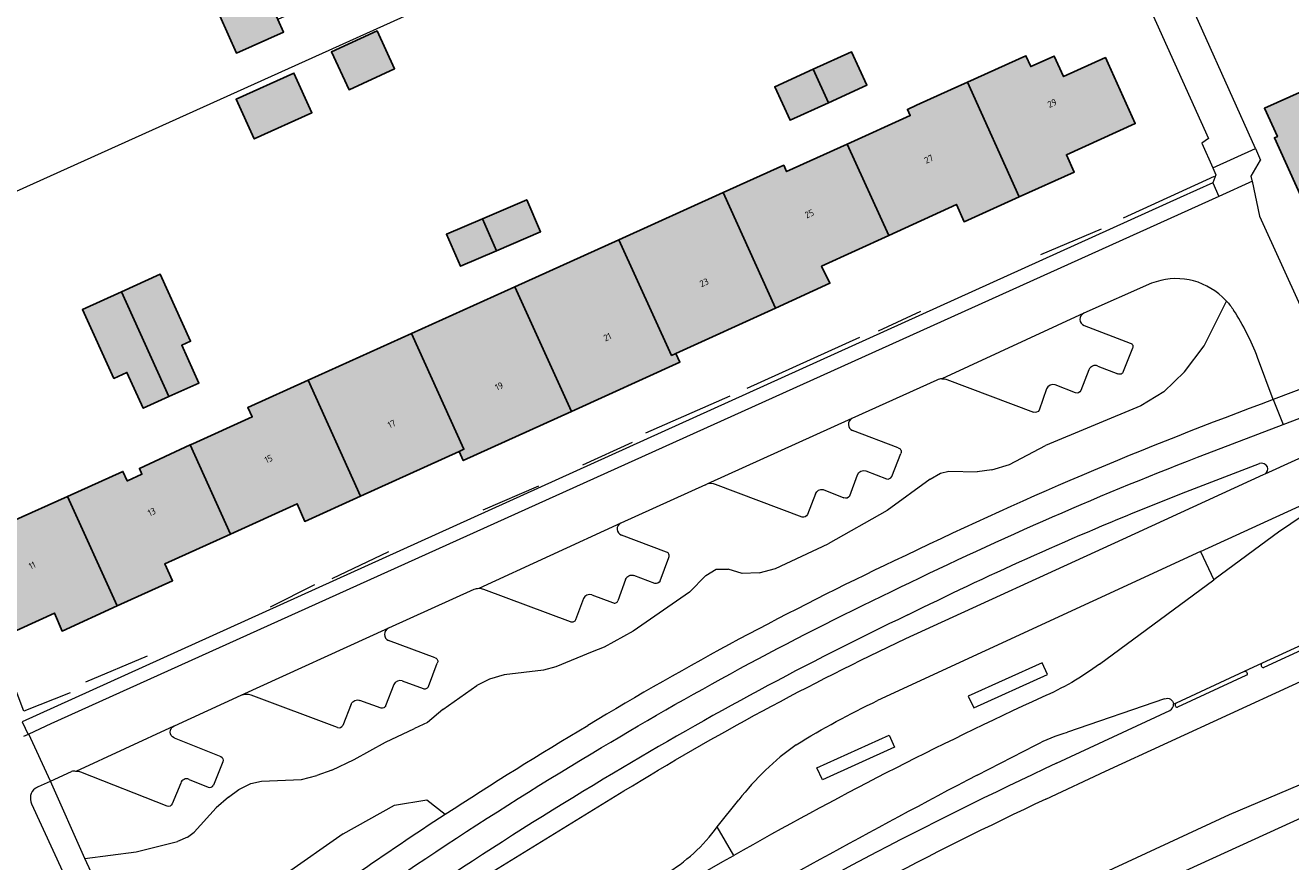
# Model space of a CAD drawing. Header units: metres. Extents: x 195286 to 196278, y 327273 to 327838.
# Tile 32 of 46: x 195883 to 195979, y 327626 to 327689. Entities that reach past the tile are written whole.
import ezdxf
from ezdxf.enums import TextEntityAlignment as Align

# ---------------------------------------------------------------- set-up
doc = ezdxf.new("R2010")
doc.units = ezdxf.units.M
for name, color, linetype, lineweight in [('B-WE-GR-BEPLANTING_CULTUUR_HEESTERS-GV', 253, 'Continuous', 18), ('B-WE-IE-TERREINAFSCHEIDING_KUNSTMATIG_HEKWERK-G', 253, 'IE-TERREINAFSCHEIDING-KUNSTMATIG', 18), ('B-WE-OG-BEBOUWING-GV', 250, 'Continuous', 25), ('B-WE-OG-BEBOUWING-T18', 1, 'Continuous', 25), ('B-WE-OG-TERREIN_BEGROEID-GV', 253, 'Continuous', 9), ('B-WE-OG-TERREIN_ERF-GV', 253, 'Continuous', 9), ('B-WE-OG-WATER_GREPPEL-GV', 253, 'Continuous', 9), ('B-WE-VH-GESLOTENVERHARDING_ASFALT-GV', 253, 'Continuous', 9), ('B-WE-VH-OPENVERHARDING-GV', 253, 'Continuous', 9), ('B-WE-VH-OPENVERHARDING_BETONELEMENT-GV', 253, 'Continuous', 9), ('B-WE-VH-OPENVERHARDING_BETONSTRAATSTEEN-GV', 253, 'Continuous', 9), ('B-WE-VH-OPENVERHARDING_STRAATBAKSTEEN-GV', 253, 'Continuous', 9), ('B-WE-VH-TEGEL-GV', 253, 'Continuous', 9)]:
    doc.layers.add(name, color=color, linetype=linetype, lineweight=lineweight)
doc.layers.add('B-WE-OG-BEBOUWING-V', color=7, linetype='Continuous', lineweight=5, true_color=0xfff3f2)
doc.styles.add('NLCS-ISO-M200-T18', font='NLCS-ISO.ttf', dxfattribs={"height": 0.36})
doc.linetypes.add('IE-TERREINAFSCHEIDING-KUNSTMATIG', pattern='A,4,[82,NLCS.SHX,S=0.75,R=90,X=0,Y=0],4,-2', length=10)

msp = doc.modelspace()

# ---------------------------------------------------------------- hatches: boundary and pattern name
at = {"layer": 'B-WE-OG-BEBOUWING-V'}
for points in [[(195901.922, 327689.654), (195900.448, 327692.959), (195896.886, 327691.37), (195898.781, 327687.122), (195902.343, 327688.711)], [(195905.987, 327687.202), (195907.306, 327684.342), (195910.755, 327685.933), (195909.436, 327688.793)], [(195990.403, 327676.205), (195986.456, 327684.844), (195984.837, 327688.388), (195980.964, 327686.619), (195981.617, 327685.161), (195981.222, 327684.984), (195976.661, 327682.936), (195977.622, 327680.793), (195977.404, 327680.7), (195980.625, 327673.61), (195983.083, 327674.693), (195983.782, 327673.178)], [(195943.617, 327683.353), (195946.522, 327684.676), (195945.363, 327687.217), (195942.459, 327685.894)], [(195954.147, 327684.912), (195958.069, 327676.22), (195962.242, 327678.102), (195961.64, 327679.418), (195966.863, 327681.778), (195964.803, 327686.334), (195964.603, 327686.776), (195961.426, 327685.34), (195960.724, 327686.893), (195958.948, 327686.09), (195958.575, 327686.915)], [(195942.459, 327685.894), (195939.555, 327684.57), (195940.713, 327682.029), (195943.617, 327683.353)], [(195904.495, 327682.596), (195903.133, 327685.6), (195898.769, 327683.621), (195900.13, 327680.618)], [(195958.069, 327676.22), (195954.147, 327684.912), (195952.914, 327684.354), (195950.291, 327683.169), (195949.597, 327682.855), (195949.813, 327682.378), (195945.042, 327680.221), (195948.206, 327673.306), (195953.307, 327675.641), (195953.895, 327674.337)], [(195948.206, 327673.306), (195945.042, 327680.221), (195940.45, 327678.145), (195940.235, 327678.622), (195935.636, 327676.542), (195939.615, 327667.799), (195943.731, 327669.672), (195943.104, 327670.97)], [(195935.636, 327676.542), (195927.75, 327672.978), (195931.735, 327664.213), (195932.061, 327664.361), (195939.615, 327667.799)], [(195918.47, 327672.144), (195921.808, 327673.581), (195920.764, 327676.007), (195917.425, 327674.57)], [(195918.47, 327672.144), (195917.425, 327674.57), (195914.698, 327673.396), (195915.743, 327670.97)], [(195919.862, 327669.41), (195924.156, 327659.967), (195932.353, 327663.694), (195932.061, 327664.361), (195931.735, 327664.213), (195927.75, 327672.978)], [(195895.923, 327662.115), (195894.631, 327664.973), (195895.308, 327665.279), (195893.012, 327670.355), (195890.071, 327669.025), (195893.658, 327661.091)], [(195893.658, 327661.091), (195890.071, 327669.025), (195887.129, 327667.695), (195889.492, 327662.468), (195890.488, 327662.918), (195891.716, 327660.201)], [(195919.862, 327669.41), (195912.028, 327665.868), (195916.014, 327657.101), (195915.643, 327656.932), (195915.958, 327656.24), (195924.156, 327659.967)], [(195912.028, 327665.868), (195904.202, 327662.33), (195908.184, 327653.549), (195915.643, 327656.932), (195916.014, 327657.101)], [(195904.202, 327662.33), (195899.646, 327660.27), (195899.974, 327659.546), (195895.484, 327657.516), (195895.27, 327657.419), (195898.333, 327650.666), (195903.377, 327652.954), (195903.949, 327651.628), (195908.184, 327653.549)], [(195885.974, 327653.519), (195889.753, 327645.223), (195893.933, 327647.127), (195893.35, 327648.406), (195898.333, 327650.666), (195895.27, 327657.419), (195891.433, 327655.645), (195891.618, 327655.207), (195890.529, 327654.711), (195890.507, 327654.701), (195890.182, 327655.42)], [(195876.868, 327648.64), (195879.76, 327642.311), (195885.002, 327644.669), (195885.572, 327643.319), (195889.753, 327645.223), (195885.974, 327653.519), (195881.811, 327651.637), (195882.088, 327651.023), (195881.415, 327650.718)]]:
    msp.add_hatch(color=256, dxfattribs=at).paths.add_polyline_path(points)

# ---------------------------------------------------------------- linework, layer by layer
at = {"layer": 'B-WE-GR-BEPLANTING_CULTUUR_HEESTERS-GV'}
for points in [[(195968.097, 327669.671), (195962.962, 327667.401)], [(195969.014, 327661.446), (195970.599, 327662.963), (195972.069, 327664.939), (195973.763, 327668.329)], [(195962.982, 327666.467), (195966.479, 327665.139)], [(195966.644, 327664.747), (195965.952, 327662.981)], [(195963.349, 327663.115), (195962.737, 327661.539)], [(195951.838, 327662.336), (195945.396, 327659.423)], [(195962.339, 327661.379), (195960.782, 327661.981)], [(195960.147, 327661.67), (195959.573, 327660.06)], [(195955.992, 327655.533), (195957.345, 327655.953), (195960.073, 327657.381)], [(195951.314, 327654.835), (195952.108, 327655.279), (195952.738, 327655.437), (195954.89, 327655.395)], [(195934.305, 327654.398), (195927.892, 327651.503)], [(195941.633, 327651.956), (195935.071, 327654.423)], [(195942.637, 327653.717), (195942.027, 327652.14)], [(195938.381, 327647.725), (195939.622, 327648.07), (195943.611, 327649.927)], [(195930.466, 327646.93), (195928.891, 327647.538)], [(195934.338, 327647.541), (195935.119, 327648.001), (195936.031, 327648)], [(195916.762, 327646.456), (195910.294, 327643.542)], [(195924.087, 327644.023), (195917.521, 327646.469)], [(195928.248, 327647.221), (195927.678, 327645.619)], [(195925.061, 327645.797), (195924.461, 327644.172)], [(195910.705, 327639.266), (195910.08, 327637.66)], [(195914.422, 327637.387), (195916.988, 327639.199)], [(195899.109, 327638.431), (195894.05, 327636.124), (195894.031, 327636.115)], [(195906.439, 327636.016), (195899.892, 327638.452)], [(195909.734, 327637.477), (195908.133, 327638.056)], [(195907.473, 327637.79), (195906.846, 327636.175)], [(195906, 327632.788), (195907.696, 327633.596), (195910.059, 327634.91), (195912.264, 327635.934)], [(195894.06, 327635.222), (195897.592, 327633.812)], [(195897.758, 327633.408), (195897.03, 327631.636)], [(195893.529, 327630.049), (195886.999, 327632.634)], [(195898.171, 327630.74), (195898.972, 327631.305), (195899.88, 327631.763), (195900.683, 327631.943), (195903.696, 327632.082), (195904.858, 327632.367)], [(195982.26, 327632.897), (195973.973, 327629.386), (195946.594, 327616.697), (195933.587, 327611.125), (195921.074, 327605.611)], [(195894.558, 327631.794), (195893.91, 327630.215)], [(195887.306, 327626.075), (195891.179, 327626.6), (195894.315, 327627.364)], [(195895.06, 327627.693), (195895.585, 327628.087)]]:
    msp.add_lwpolyline(points, dxfattribs=at)
for points in [[(195973.458, 327668.624, 0.293049), (195968.097, 327669.671)], [(195962.962, 327667.401, 0.638098), (195962.982, 327666.467)], [(195966.479, 327665.139, -0.527033), (195966.644, 327664.747)], [(195964.027, 327663.404, 0.421697), (195963.349, 327663.115)], [(195965.952, 327662.981, -0.528455), (195965.549, 327662.82)], [(195952.211, 327662.433, 0.100097), (195951.838, 327662.336)], [(195960.782, 327661.981, 0.401643), (195960.147, 327661.67)], [(195962.737, 327661.539, -0.410389), (195962.339, 327661.379)], [(195959.573, 327660.06, -0.38645), (195959.149, 327659.914)], [(195945.396, 327659.423, 0.655911), (195945.453, 327658.522)], [(195948.899, 327657.204, -0.474084), (195949.105, 327656.786)], [(195935.071, 327654.423, 0.196836), (195934.416, 327654.448)], [(195945.236, 327653.563, -0.396203), (195944.777, 327653.423)], [(195927.892, 327651.503, 0.664126), (195927.942, 327650.584)], [(195942.027, 327652.14, -0.393175), (195941.633, 327651.956)], [(195917.14, 327646.536, 0.095442), (195916.762, 327646.456)], [(195917.521, 327646.469, 0.091347), (195917.14, 327646.536)], [(195930.877, 327647.129, -0.36729), (195930.466, 327646.93)], [(195925.7, 327646.068, 0.365864), (195925.061, 327645.797)], [(195924.461, 327644.172, -0.477406), (195924.087, 327644.023)], [(195910.294, 327643.542, 0.634365), (195910.294, 327642.593)], [(195913.841, 327641.286, -0.502565), (195913.984, 327640.878)], [(195911.341, 327639.543, 0.401484), (195910.705, 327639.266)], [(195899.892, 327638.452, 0.196016), (195899.116, 327638.434)], [(195910.08, 327637.66, -0.415874), (195909.734, 327637.477)], [(195897.592, 327633.812, -0.406475), (195897.758, 327633.408)], [(195886.614, 327632.689, 0.096399), (195886.282, 327632.689)], [(195886.999, 327632.634, 0.096), (195886.614, 327632.689)], [(195895.193, 327632.079, 0.453259), (195894.558, 327631.794)], [(195893.91, 327630.215, -0.391447), (195893.529, 327630.049)]]:
    msp.add_lwpolyline(points, format="xyb", dxfattribs=at)
at = {"layer": 'B-WE-IE-TERREINAFSCHEIDING_KUNSTMATIG_HEKWERK-G'}
for points in [[(195965.98, 327674.634), (195972.851, 327677.8)], [(195959.717, 327671.864), (195964.304, 327673.81)], [(195947.402, 327666.059), (195950.625, 327667.559)], [(195937.458, 327661.718), (195945.991, 327665.58)], [(195929.776, 327658.353), (195936.187, 327661.148)], [(195925.018, 327655.91), (195928.781, 327657.628)], [(195917.478, 327652.516), (195921.684, 327654.333)], [(195906.035, 327647.305), (195910.332, 327649.35)], [(195904.691, 327646.826), (195901.335, 327645.124)], [(195886.174, 327638.634), (195882.683, 327637.245), (195881.163, 327641.261)], [(195892.008, 327641.411), (195887.337, 327639.453)]]:
    msp.add_lwpolyline(points, dxfattribs=at)
at = {"layer": 'B-WE-OG-BEBOUWING-GV'}
for points in [[(195901.922, 327689.654), (195900.448, 327692.959), (195896.886, 327691.37), (195898.781, 327687.122), (195902.343, 327688.711)], [(195905.987, 327687.202), (195907.306, 327684.342), (195910.755, 327685.933), (195909.436, 327688.793)], [(195990.403, 327676.205), (195986.456, 327684.844), (195984.837, 327688.388), (195980.964, 327686.619), (195981.617, 327685.161), (195981.222, 327684.984), (195976.661, 327682.936), (195977.622, 327680.793), (195977.404, 327680.7), (195980.625, 327673.61), (195983.083, 327674.693), (195983.782, 327673.178)], [(195943.617, 327683.353), (195946.522, 327684.676), (195945.363, 327687.217), (195942.459, 327685.894)], [(195954.147, 327684.912), (195958.069, 327676.22), (195962.242, 327678.102), (195961.64, 327679.418), (195966.863, 327681.778), (195964.803, 327686.334), (195964.603, 327686.776), (195961.426, 327685.34), (195960.724, 327686.893), (195958.948, 327686.09), (195958.575, 327686.915)], [(195942.459, 327685.894), (195939.555, 327684.57), (195940.713, 327682.029), (195943.617, 327683.353)], [(195904.495, 327682.596), (195903.133, 327685.6), (195898.769, 327683.621), (195900.13, 327680.618)], [(195958.069, 327676.22), (195954.147, 327684.912), (195952.914, 327684.354), (195950.291, 327683.169), (195949.597, 327682.855), (195949.813, 327682.378), (195945.042, 327680.221), (195948.206, 327673.306), (195953.307, 327675.641), (195953.895, 327674.337)], [(195948.206, 327673.306), (195945.042, 327680.221), (195940.45, 327678.145), (195940.235, 327678.622), (195935.636, 327676.542), (195939.615, 327667.799), (195943.731, 327669.672), (195943.104, 327670.97)], [(195935.636, 327676.542), (195927.75, 327672.978), (195931.735, 327664.213), (195932.061, 327664.361), (195939.615, 327667.799)], [(195918.47, 327672.144), (195921.808, 327673.581), (195920.764, 327676.007), (195917.425, 327674.57)], [(195918.47, 327672.144), (195917.425, 327674.57), (195914.698, 327673.396), (195915.743, 327670.97)], [(195919.862, 327669.41), (195924.156, 327659.967), (195932.353, 327663.694), (195932.061, 327664.361), (195931.735, 327664.213), (195927.75, 327672.978)], [(195895.923, 327662.115), (195894.631, 327664.973), (195895.308, 327665.279), (195893.012, 327670.355), (195890.071, 327669.025), (195893.658, 327661.091)], [(195893.658, 327661.091), (195890.071, 327669.025), (195887.129, 327667.695), (195889.492, 327662.468), (195890.488, 327662.918), (195891.716, 327660.201)], [(195919.862, 327669.41), (195912.028, 327665.868), (195916.014, 327657.101), (195915.643, 327656.932), (195915.958, 327656.24), (195924.156, 327659.967)], [(195912.028, 327665.868), (195904.202, 327662.33), (195908.184, 327653.549), (195915.643, 327656.932), (195916.014, 327657.101)], [(195904.202, 327662.33), (195899.646, 327660.27), (195899.974, 327659.546), (195895.484, 327657.516), (195895.27, 327657.419), (195898.333, 327650.666), (195903.377, 327652.954), (195903.949, 327651.628), (195908.184, 327653.549)], [(195885.974, 327653.519), (195889.753, 327645.223), (195893.933, 327647.127), (195893.35, 327648.406), (195898.333, 327650.666), (195895.27, 327657.419), (195891.433, 327655.645), (195891.618, 327655.207), (195890.529, 327654.711), (195890.507, 327654.701), (195890.182, 327655.42)], [(195876.868, 327648.64), (195879.76, 327642.311), (195885.002, 327644.669), (195885.572, 327643.319), (195889.753, 327645.223), (195885.974, 327653.519), (195881.811, 327651.637), (195882.088, 327651.023), (195881.415, 327650.718)]]:
    msp.add_lwpolyline(points, close=True, dxfattribs=at)
at = {"layer": 'B-WE-OG-TERREIN_BEGROEID-GV'}
for points in [[(195976.122, 327664.054, 0.05464), (195974.306, 327667.639)], [(195914.601, 327629.447, -0.010488), (195925.384, 327636.165)], [(195941.167, 327634.706, 0.071604), (195936.834, 327630.534)], [(195901.069, 327620.079, -0.013619), (195914.601, 327629.447)]]:
    msp.add_lwpolyline(points, format="xyb", dxfattribs=at)
for points in [[(195977.318, 327660.854), (195976.122, 327664.054)], [(195969.014, 327661.446), (195967.282, 327660.388), (195960.073, 327657.381)], [(195955.992, 327655.533), (195954.89, 327655.395)], [(195951.314, 327654.835), (195948.074, 327652.462), (195943.611, 327649.927)], [(195971.798, 327649.353), (195947.344, 327638.057)], [(195934.338, 327647.541), (195933.091, 327646.258), (195928.828, 327643.306), (195926.624, 327642.111), (195925.724, 327641.739), (195922.974, 327640.6), (195922.046, 327640.355), (195919.053, 327640.014), (195917.95, 327639.685), (195916.988, 327639.199)], [(195938.381, 327647.725), (195937.095, 327647.679), (195936.031, 327648)], [(195964.149, 327640.818), (195972.816, 327647.193)], [(195914.422, 327637.387), (195913.252, 327636.394), (195912.264, 327635.934)], [(195906, 327632.788), (195904.858, 327632.367)], [(195898.171, 327630.74), (195897.253, 327629.926), (195895.585, 327628.087)], [(195906.86, 327627.952), (195910.76, 327630.124), (195913.212, 327630.526), (195914.601, 327629.447)], [(195906.86, 327627.952), (195902.398, 327624.814), (195891.992, 327616.898)], [(195895.06, 327627.693), (195894.315, 327627.364)]]:
    msp.add_lwpolyline(points, dxfattribs=at)
for points in [[(195954.197, 327638.39), (195954.633, 327637.499), (195960.203, 327640.017), (195959.815, 327640.908)], [(195942.738, 327632.958), (195948.22, 327635.425), (195948.631, 327634.512), (195943.168, 327632.046)]]:
    msp.add_lwpolyline(points, close=True, dxfattribs=at)
at = {"layer": 'B-WE-OG-TERREIN_ERF-GV'}
for points in [[(195960.838, 327712.287), (195965.995, 327702.11), (195969.954, 327693.27), (195975.945, 327679.909), (195975.957, 327679.88), (195976.337, 327678.992)], [(195917.049, 327702.673), (195919.382, 327697.443), (195916.266, 327696.053), (195913.417, 327694.782), (195910.577, 327693.515), (195907.745, 327692.252), (195904.914, 327690.989), (195901.922, 327689.654), (195902.343, 327688.711), (195898.781, 327687.122), (195896.886, 327691.37), (195900.448, 327692.959), (195899.589, 327694.884), (195902.574, 327696.216), (195905.405, 327697.479)], [(195868.283, 327670.515), (195871, 327671.652), (195917.661, 327692.709)], [(195904.202, 327662.33), (195912.028, 327665.868), (195919.862, 327669.41), (195927.75, 327672.978), (195935.636, 327676.542), (195940.235, 327678.622), (195940.45, 327678.145), (195945.042, 327680.221), (195949.813, 327682.378), (195949.597, 327682.855), (195950.291, 327683.169), (195952.914, 327684.354), (195954.147, 327684.912), (195958.575, 327686.915), (195958.948, 327686.09), (195960.724, 327686.893), (195961.426, 327685.34), (195964.603, 327686.776), (195964.803, 327686.334), (195966.863, 327681.778), (195961.64, 327679.418), (195962.242, 327678.102), (195958.069, 327676.22), (195953.895, 327674.337), (195953.307, 327675.641), (195948.206, 327673.306), (195943.104, 327670.97), (195943.731, 327669.672), (195939.615, 327667.799), (195932.061, 327664.361), (195932.353, 327663.694), (195924.156, 327659.967), (195915.958, 327656.24), (195915.643, 327656.932), (195908.184, 327653.549), (195903.949, 327651.628), (195903.377, 327652.954), (195898.333, 327650.666), (195893.35, 327648.406), (195893.933, 327647.127), (195889.753, 327645.223), (195885.572, 327643.319), (195885.002, 327644.669), (195879.76, 327642.311)], [(195876.868, 327648.64), (195881.415, 327650.718), (195882.088, 327651.023), (195881.811, 327651.637), (195885.974, 327653.519), (195890.182, 327655.42), (195890.507, 327654.701), (195890.529, 327654.711), (195891.618, 327655.207), (195891.433, 327655.645), (195895.27, 327657.419), (195895.484, 327657.516), (195899.974, 327659.546), (195899.646, 327660.27), (195904.202, 327662.33)]]:
    msp.add_lwpolyline(points, dxfattribs=at)
for points in [[(195986.456, 327684.844), (195990.487, 327686.654), (195989.499, 327688.854), (195994.067, 327690.905), (195995.054, 327688.705), (195995.553, 327688.929), (195996.676, 327686.428), (195998.776, 327681.891), (195996.336, 327680.761), (195997.02, 327679.231), (195990.403, 327676.205), (195983.782, 327673.178), (195983.083, 327674.693), (195980.625, 327673.61), (195977.404, 327680.7), (195977.622, 327680.793), (195976.661, 327682.936), (195981.222, 327684.984), (195981.617, 327685.161), (195980.964, 327686.619), (195984.837, 327688.388)], [(195905.987, 327687.202), (195909.436, 327688.793), (195910.755, 327685.933), (195907.306, 327684.342)], [(195943.617, 327683.353), (195940.713, 327682.029), (195939.555, 327684.57), (195942.459, 327685.894), (195945.363, 327687.217), (195946.522, 327684.676)], [(195898.769, 327683.621), (195903.133, 327685.6), (195904.495, 327682.596), (195900.13, 327680.618)], [(195918.47, 327672.144), (195915.743, 327670.97), (195914.698, 327673.396), (195917.425, 327674.57), (195920.764, 327676.007), (195921.808, 327673.581)], [(195890.071, 327669.025), (195893.012, 327670.355), (195895.308, 327665.279), (195894.631, 327664.973), (195895.923, 327662.115), (195893.658, 327661.091), (195891.716, 327660.201), (195890.488, 327662.918), (195889.492, 327662.468), (195887.129, 327667.695)]]:
    msp.add_lwpolyline(points, close=True, dxfattribs=at)
at = {"layer": 'B-WE-OG-WATER_GREPPEL-GV'}
msp.add_lwpolyline([(195960.083, 327630.579, 0.024066), (195934.417, 327617.002)], format="xyb", dxfattribs=at)
at = {"layer": 'B-WE-VH-GESLOTENVERHARDING_ASFALT-GV'}
for points in [[(195971.798, 327649.353), (196045.269, 327683.014), (196043.802, 327686.211)], [(195977.818, 327650.879), (195972.816, 327647.193)], [(195954.89, 327632.407), (195959.306, 327634.682)], [(195935.196, 327628.486), (195936.834, 327630.534)]]:
    msp.add_lwpolyline(points, dxfattribs=at)
for points in [[(195984.722, 327654.862, 0.045425), (195977.818, 327650.879)], [(195964.149, 327640.818, -0.05972), (195959.804, 327638.308)], [(195959.804, 327638.308, 0.021467), (195936.452, 327626.317)], [(195941.167, 327634.706, -0.025927), (195947.344, 327638.057)], [(195969.085, 327638.184, -0.499047), (195969.767, 327637.789)], [(195959.306, 327634.682, -0.049141), (195961.715, 327635.66)], [(195931.255, 327624.897, 0.103873), (195935.196, 327628.486)]]:
    msp.add_lwpolyline(points, format="xyb", dxfattribs=at)
at = {"layer": 'B-WE-VH-OPENVERHARDING-GV'}
msp.add_lwpolyline([(195958.076, 327711.001), (195962.875, 327701.655), (195963.368, 327700.737), (195972.398, 327680.637), (195971.903, 327680.289), (195972.736, 327678.416), (195975.957, 327679.88)], dxfattribs=at)
at = {"layer": 'B-WE-VH-OPENVERHARDING_BETONELEMENT-GV'}
for points in [[(195983.469, 327644.092), (195976.461, 327640.875)], [(195975.099, 327640.261), (195969.95, 327637.846)]]:
    msp.add_lwpolyline(points, dxfattribs=at)
for points in [[(195976.461, 327640.875, 0.805834), (195976.587, 327640.57)], [(195969.95, 327637.846, 0.818367), (195970.047, 327637.559)]]:
    msp.add_lwpolyline(points, format="xyb", dxfattribs=at)
at = {"layer": 'B-WE-VH-OPENVERHARDING_BETONSTRAATSTEEN-GV'}
for points in [[(195972.736, 327678.416), (195972.97, 327677.89), (195972.73, 327677.294), (195973.197, 327676.262)], [(195975.738, 327677.412), (195975.727, 327677.464), (195975.644, 327677.791), (195976.337, 327678.992)], [(195976.688, 327655.241), (195986.071, 327659.499)], [(195967.849, 327652.742), (195970.694, 327653.867), (195976.281, 327656.008)], [(195949.494, 327642.747), (195965.928, 327650.289), (195976.574, 327655.189), (195976.688, 327655.241)], [(195971.798, 327649.353), (195972.816, 327647.193)], [(195960.083, 327630.579), (195964.611, 327632.707), (195978.769, 327639.223), (195985.519, 327642.329), (195989.974, 327644.377)], [(195983.63, 327643.794), (195976.587, 327640.57)], [(195976.461, 327640.875), (195975.099, 327640.261)], [(195975.247, 327639.943), (195970.047, 327637.559)], [(195969.085, 327638.184), (195961.715, 327635.66)], [(195969.95, 327637.846), (195969.767, 327637.789)], [(195960.9, 327633.298), (195969.479, 327637.303)], [(195883.773, 327631.534), (195884.689, 327631.956), (195883.065, 327635.518), (195883.001, 327635.488), (195882.651, 327635.327)], [(195915.656, 327623.541), (195928.13, 327631.2)], [(195936.452, 327626.317), (195935.196, 327628.486)]]:
    msp.add_lwpolyline(points, dxfattribs=at)
for points in [[(195976.871, 327655.753, 0.398572), (195976.281, 327656.008)], [(195976.688, 327655.241, 0.342697), (195976.871, 327655.753)], [(195949.632, 327644.545, -0.019198), (195967.849, 327652.742)], [(195949.632, 327644.545, 0.02391), (195927.335, 327632.545)], [(195928.13, 327631.2, -0.028377), (195949.494, 327642.747)], [(195975.099, 327640.261, -0.943851), (195975.247, 327639.943)], [(195969.479, 327637.303, 0.284151), (195969.767, 327637.789)], [(195960.9, 327633.298, 0.02423), (195932.165, 327618.172)], [(195927.335, 327632.545, 0.0255), (195903.393, 327616.655)], [(195954.89, 327632.407, 0.009963), (195931.194, 327619.375)], [(195883.529, 327631.395, -0.074656), (195883.773, 327631.534)], [(195910.368, 327610.204, -0.020156), (195936.452, 327626.317)]]:
    msp.add_lwpolyline(points, format="xyb", dxfattribs=at)
at = {"layer": 'B-WE-VH-OPENVERHARDING_STRAATBAKSTEEN-GV'}
for points in [[(195979.501, 327667.677), (195976.296, 327674.723), (195976.295, 327674.763), (195975.738, 327677.412), (195973.197, 327676.262), (195884.709, 327636.279), (195883.065, 327635.518)], [(195962.962, 327667.401), (195952.211, 327662.433)], [(195964.027, 327663.404), (195965.549, 327662.82)], [(195952.592, 327662.376), (195959.149, 327659.914)], [(195982.122, 327662.693), (195977.318, 327660.854), (195978.061, 327658.966), (195982.922, 327660.814)], [(195945.396, 327659.423), (195934.416, 327654.448)], [(195948.899, 327657.204), (195945.453, 327658.522)], [(195948.422, 327655.034), (195949.105, 327656.786)], [(195945.236, 327653.563), (195945.816, 327655.158)], [(195946.463, 327655.47), (195948.023, 327654.861)], [(195934.305, 327654.398), (195934.416, 327654.448)], [(195943.231, 327654.036), (195944.777, 327653.423)], [(195927.892, 327651.503), (195917.14, 327646.536)], [(195931.362, 327649.293), (195927.942, 327650.584)], [(195930.877, 327647.129), (195931.535, 327648.9)], [(195925.7, 327646.068), (195927.274, 327645.475)], [(195910.294, 327643.542), (195899.116, 327638.434)], [(195913.841, 327641.286), (195910.294, 327642.593)], [(195913.321, 327639.128), (195913.984, 327640.878)], [(195911.341, 327639.543), (195912.912, 327638.963)], [(195899.109, 327638.431), (195899.116, 327638.434)], [(195894.031, 327636.115), (195886.614, 327632.689)], [(195884.689, 327631.956), (195886.282, 327632.689)], [(195895.193, 327632.079), (195896.629, 327631.489)], [(195984.989, 327631.694), (195919.257, 327601.662)]]:
    msp.add_lwpolyline(points, dxfattribs=at)
for points in [[(195973.458, 327668.624, -0.020163), (195973.763, 327668.329)], [(195973.763, 327668.329, -0.044649), (195974.306, 327667.639)], [(195952.211, 327662.433, -0.096907), (195952.592, 327662.376)], [(195945.816, 327655.158, -0.392893), (195946.463, 327655.47)], [(195948.023, 327654.861, 0.400953), (195948.422, 327655.034)], [(195942.637, 327653.717, -0.394275), (195943.231, 327654.036)], [(195931.535, 327648.9, 0.466065), (195931.362, 327649.293)], [(195928.248, 327647.221, -0.399873), (195928.891, 327647.538)], [(195927.274, 327645.475, 0.473352), (195927.678, 327645.619)], [(195912.912, 327638.963, 0.430731), (195913.321, 327639.128)], [(195907.473, 327637.79, -0.422243), (195908.133, 327638.056)], [(195894.06, 327635.222, -0.648383), (195894.031, 327636.115)], [(195906.439, 327636.016, 0.379546), (195906.846, 327636.175)], [(195896.629, 327631.489, 0.405878), (195897.03, 327631.636)]]:
    msp.add_lwpolyline(points, format="xyb", dxfattribs=at)
at = {"layer": 'B-WE-VH-TEGEL-GV'}
for points in [[(195972.73, 327677.294), (195970.261, 327676.163), (195882.549, 327636.431), (195883.001, 327635.488)], [(195972.302, 327656.777), (195978.061, 327658.966)], [(195901.069, 327620.079), (195895.023, 327615.612), (195891.992, 327616.898), (195891.432, 327617.136), (195887.306, 327626.075), (195884.689, 327631.956)], [(195883.266, 327630.231), (195886.491, 327623.197), (195887.197, 327621.66), (195887.456, 327621.094)]]:
    msp.add_lwpolyline(points, dxfattribs=at)
for points in [[(195977.318, 327660.854, 0.025495), (195948.606, 327648.631)], [(195949.11, 327646.66, -0.022051), (195972.302, 327656.777)], [(195948.606, 327648.631, 0.02543), (195925.384, 327636.165)], [(195926.442, 327634.49, -0.024661), (195949.11, 327646.66)], [(195901.757, 327618.087, -0.025257), (195926.442, 327634.49)], [(195883.529, 327631.395, 0.354938), (195883.266, 327630.231)]]:
    msp.add_lwpolyline(points, format="xyb", dxfattribs=at)

# ---------------------------------------------------------------- texts
at = {"layer": 'B-WE-OG-BEBOUWING-T18', "style": 'NLCS-ISO-M200-T18'}
for s, rotation, p in [('29', 24.3, (195960.559, 327683.319)), ('27', 24.6, (195951.22, 327679.085)), ('25', 24.6, (195942.172, 327674.943)), ('23', 24.4, (195934.201, 327669.73)), ('21', 24.4, (195926.874, 327665.597)), ('19', 24.4, (195918.676, 327661.87)), ('17', 24.4, (195910.537, 327659.008)), ('15', 24.4, (195901.211, 327656.364)), ('13', 24.4, (195892.363, 327652.351)), ('11', 24.2, (195883.306, 327648.292))]:
    msp.add_text(s, height=0.5, rotation=rotation, dxfattribs=at).set_placement(p, align=Align.MIDDLE)

doc.saveas('drawing.dxf')
